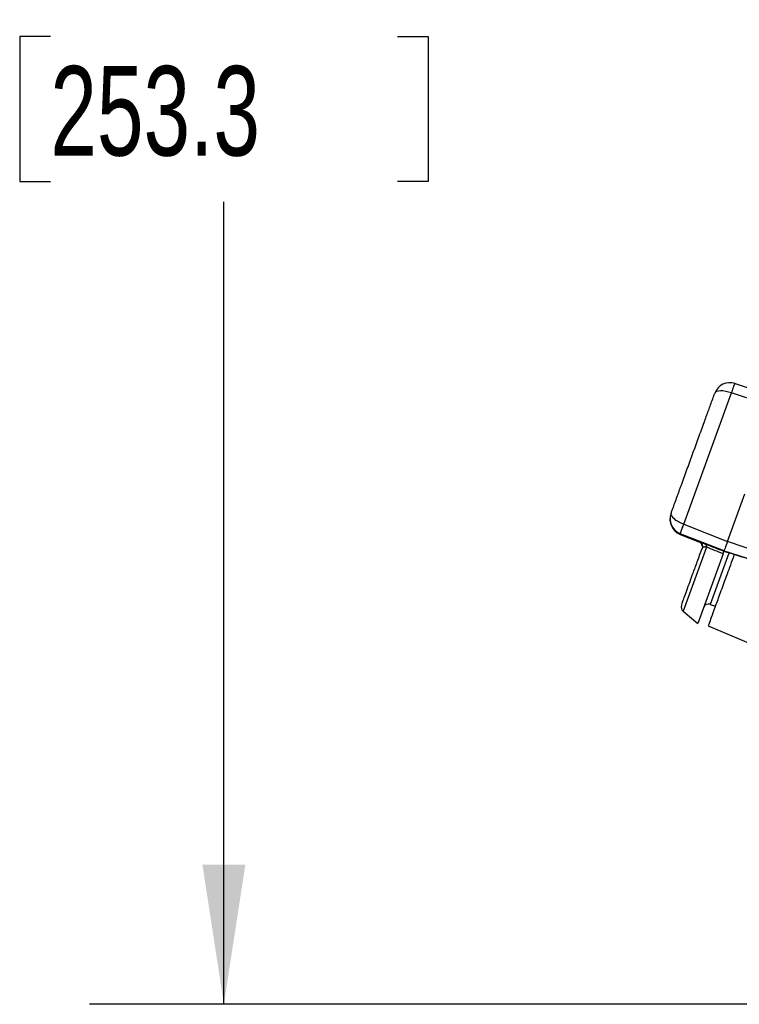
# Model space of a CAD drawing. Header units: inches. Extents: x 1.5 to 64.5, y 1.5 to 49.5.
# Tile 25 of 37: x 29.5 to 33.5, y 32.9 to 38.4. Entities that reach past the tile are written whole.
import ezdxf

# ---------------------------------------------------------------- set-up
doc = ezdxf.new("R2010")
doc.units = ezdxf.units.IN
doc.header["$LTSCALE"] = 6
doc.header["$MEASUREMENT"] = 0
doc.layers.add('DIMENSIONS', color=140, linetype='Continuous', lineweight=25)
doc.styles.add('SLDTEXTSTYLE0', font='TXT', dxfattribs={"width": 0.7})
doc.dimstyles.new('SLDDIMSTYLE0', dxfattribs={"dimtxt": 0.509766, "dimasz": 0.78, "dimexe": 0, "dimexo": 0.0625, "dimgap": 0.127441, "dimtad": 0, "dimtih": 1, "dimtoh": 1, "dimrnd": 1e-09, "dimzin": 12, "dimdsep": 46, "dimtxsty": 'SLDTEXTSTYLE0', "dimsah": 1, "dimcen": 0.09, "dimadec": 0, "dimazin": 3, "dimtfac": 1, "dimtofl": 0, "dimtmove": 0, "dimatfit": 3, "dimfxl": 0, "dimfrac": 2, "dimtolj": 1, "dimtzin": 12, "dimarcsym": 0})

# ---------------------------------------------------------------- blocks, each defined once
blk = doc.blocks.new('_D_7')
at = {"layer": 'DIMENSIONS'}
for p, q in [((36.6853, 42.8429), (29.8456, 42.8429)), ((30.5956, 42.8429), (30.5956, 39.1991)), ((29.6262, 38.2748), (29.455, 38.2748)), ((29.455, 38.2748), (29.455, 37.4646)), ((31.5651, 38.2748), (31.7363, 38.2748)), ((31.7363, 38.2748), (31.7363, 37.4646)), ((29.455, 37.4646), (29.6262, 37.4646)), ((31.7363, 37.4646), (31.5651, 37.4646)), ((30.5956, 32.8699), (30.5956, 37.3505)), ((36.6853, 32.8699), (29.8456, 32.8699))]:
    blk.add_line(p, q, dxfattribs=at)
for points in [[(30.5956, 42.8429), (30.4756, 42.0629), (30.7156, 42.0629)], [(30.5956, 32.8699), (30.7156, 33.6499), (30.4756, 33.6499)]]:
    blk.add_solid(points, dxfattribs=at)
at = {"layer": 'DIMENSIONS', "char_height": 0.5, "attachment_point": 1, "style": 'SLDTEXTSTYLE0'}
for s, insert in [('9.97', (29.8382, 39.0335)), ('253.3', (29.6262, 38.1092))]:
    blk.add_mtext(s, dxfattribs=dict(at, insert=insert))

msp = doc.modelspace()

# ---------------------------------------------------------------- linework, layer by layer
for p, q in [((33.4507, 36.3367), (33.6996, 36.2534)), ((33.165, 35.5516), (33.4315, 36.2838)), ((33.6805, 36.201), (33.4315, 36.2838)), ((33.409, 35.4551), (33.5053, 35.7196)), ((33.165, 35.5516), (33.409, 35.4551)), ((33.1452, 35.4973), (33.1441, 35.4942)), ((33.1441, 35.4942), (33.2494, 35.4527)), ((33.3894, 35.4012), (33.1452, 35.4973)), ((33.2906, 35.4228), (33.1606, 35.0658)), ((33.2494, 35.4527), (33.2497, 35.4536)), ((33.672, 35.364), (33.409, 35.4551)), ((33.3839, 35.3859), (33.2424, 34.9972)), ((33.4164, 35.3882), (33.3127, 35.1033)), ((33.3892, 35.4006), (33.389, 35.3999)), ((33.3894, 35.4012), (33.3892, 35.4006)), ((33.3894, 35.4012), (33.6551, 35.3174)), ((33.3127, 35.1033), (33.3412, 35.0932)), ((33.1606, 35.0658), (33.2424, 34.9972)), ((33.3012, 34.9833), (33.6236, 34.8458))]:
    msp.add_line(p, q)
for centre, radius, start, end in [((33.4222, 36.2513), 0.09, 71.4987, 159.9988), ((33.1771, 35.5779), 0.09, 160.0012, 248.5013), ((33.1782, 35.581), 0.09, 160.0012, 248.5013), ((33.1799, 35.0887), 0.03, 160, 230), ((33.3027, 35.0751), 0.03, 70.5, 160)]:
    msp.add_arc(centre, radius, start, end)
for points, knots in [([(33.4315, 36.2838), (33.4094, 36.2916), (33.3872, 36.2958), (33.3521, 36.2952), (33.3406, 36.2904), (33.3376, 36.2821)], [0, 0, 0, 0, 0.5, 0.5, 1, 1, 1, 1]), ([(33.4315, 36.2838), (33.432, 36.2855), (33.4333, 36.2891), (33.4353, 36.2949), (33.4376, 36.3015), (33.4401, 36.3087), (33.4427, 36.316), (33.4447, 36.3216), (33.4462, 36.3258), (33.4474, 36.3289), (33.4486, 36.332), (33.4496, 36.3345), (33.4504, 36.3364), (33.4506, 36.3366), (33.4507, 36.3367)], [0, 0, 0, 0, 0.052146, 0.116771, 0.193874, 0.28345, 0.385493, 0.499996, 0.555553, 0.622224, 0.700009, 0.788902, 0.888901, 1, 1, 1, 1]), ([(33.0936, 35.6118), (33.0958, 35.6177), (33.1001, 35.6295), (33.1066, 35.6474), (33.1131, 35.6654), (33.1197, 35.6834), (33.1263, 35.7016), (33.133, 35.7199), (33.1396, 35.7383), (33.1464, 35.7567), (33.1612, 35.7974), (33.1843, 35.861), (33.2158, 35.9476), (33.2473, 36.0341), (33.2722, 36.1024), (33.2905, 36.1527), (33.3025, 36.1857), (33.3143, 36.2182), (33.3261, 36.2504), (33.3337, 36.2715), (33.3376, 36.2821)], [0, 0, 0, 0, 0.027589, 0.055137, 0.082656, 0.110158, 0.137655, 0.165159, 0.192681, 0.220233, 0.247827, 0.373902, 0.500005, 0.626079, 0.752183, 0.80181, 0.851337, 0.900832, 0.950363, 1, 1, 1, 1]), ([(33.0936, 35.6118), (33.0908, 35.6039), (33.0966, 35.5932), (33.1233, 35.5707), (33.143, 35.5598), (33.165, 35.5516)], [0, 0, 0, 0, 0.5, 0.5, 1, 1, 1, 1]), ([(33.1452, 35.4973), (33.1452, 35.4974), (33.1452, 35.4975), (33.1453, 35.4982), (33.1456, 35.4991), (33.1459, 35.5002), (33.1464, 35.5016), (33.1469, 35.5031), (33.1474, 35.5046), (33.148, 35.5062), (33.1485, 35.5079), (33.1491, 35.5095), (33.1497, 35.511), (33.1512, 35.5152), (33.1539, 35.5225), (33.158, 35.5334), (33.1617, 35.5431), (33.164, 35.549), (33.165, 35.5516)], [0, 0, 0, 0, 0.0569728, 0.111167, 0.1625823, 0.2112185, 0.2570755, 0.3001531, 0.3404512, 0.3779697, 0.4127086, 0.4446677, 0.473847, 0.5002465, 0.6671947, 0.8061623, 0.9171073, 1, 1, 1, 1]), ([(33.1522, 35.1004), (33.1521, 35.1), (33.1516, 35.0986), (33.1554, 35.109), (33.1636, 35.1315), (33.1767, 35.1676), (33.194, 35.215), (33.2151, 35.2731), (33.2393, 35.3395), (33.2577, 35.3902), (33.2669, 35.4155)], [0, 0, 0, 0, 0.049204, 0.182456, 0.32021, 0.457989, 0.595743, 0.733522, 0.866755, 1, 1, 1, 1]), ([(33.2683, 35.4257), (33.2684, 35.4258), (33.269, 35.4296), (33.2661, 35.4374), (33.2598, 35.4472), (33.2529, 35.4509), (33.2494, 35.4527)], [0, 0, 0, 0, 0.00619, 0.33746, 0.66873, 1, 1, 1, 1]), ([(33.2496, 35.4531), (33.2521, 35.4517), (33.2573, 35.4489), (33.2633, 35.4422), (33.2674, 35.4343), (33.2681, 35.4285), (33.2684, 35.4256)], [0, 0, 0, 0, 0.248744, 0.498256, 0.748284, 1, 1, 1, 1]), ([(33.2497, 35.4536), (33.2498, 35.4536), (33.2498, 35.4537), (33.2503, 35.4535), (33.251, 35.4533), (33.2523, 35.4529), (33.2547, 35.452), (33.2587, 35.4505), (33.264, 35.4485), (33.2698, 35.4463), (33.2756, 35.4441), (33.2809, 35.442), (33.2848, 35.4405), (33.2867, 35.4398)], [0, 0, 0, 0, 0.063286, 0.125902, 0.188057, 0.249967, 0.376314, 0.499641, 0.626163, 0.750407, 0.835997, 0.918772, 1, 1, 1, 1]), ([(33.2497, 35.4536), (33.2559, 35.4512), (33.2683, 35.4406), (33.2699, 35.4238), (33.2669, 35.4155)], [0, 0, 0, 0, 0.428571, 1, 1, 1, 1]), ([(33.2906, 35.4228), (33.2898, 35.423), (33.2881, 35.4233), (33.2857, 35.4236), (33.2833, 35.4237), (33.2809, 35.4237), (33.2787, 35.4235), (33.2766, 35.4231), (33.274, 35.4224), (33.2712, 35.421), (33.2685, 35.4187), (33.2675, 35.4166), (33.2669, 35.4155)], [0, 0, 0, 0, 0.054594, 0.112416, 0.173859, 0.239242, 0.308819, 0.382789, 0.461308, 0.61246, 0.792049, 1, 1, 1, 1]), ([(33.2867, 35.4398), (33.3035, 35.4332), (33.3375, 35.42), (33.3717, 35.4067), (33.389, 35.3999)], [0, 0, 0, 0, 0.492592, 1, 1, 1, 1]), ([(33.3839, 35.3859), (33.3681, 35.3921), (33.337, 35.4044), (33.3059, 35.4167), (33.2906, 35.4228)], [0, 0, 0, 0, 0.5062352, 1, 1, 1, 1]), ([(33.409, 35.4551), (33.4033, 35.4394), (33.3983, 35.4257), (33.3914, 35.4066), (33.3895, 35.4013), (33.3894, 35.4012)], [0, 0, 0, 0, 0.5, 0.5, 1, 1, 1, 1]), ([(33.4465, 35.3826), (33.446, 35.3811), (33.4312, 35.3405), (33.4056, 35.2702), (33.3713, 35.176), (33.3432, 35.0987), (33.3217, 35.0396), (33.3067, 34.9984), (33.303, 34.9883), (33.3012, 34.9833)], [0, 0, 0, 0, 0.006237, 0.171864, 0.337492, 0.503119, 0.668746, 0.834373, 1, 1, 1, 1]), ([(33.3839, 35.3859), (33.3848, 35.3884), (33.3866, 35.3933), (33.388, 35.3972), (33.3882, 35.3979), (33.3882, 35.3979)], [0, 0, 0, 0, 0.487349, 0.972551, 1, 1, 1, 1]), ([(33.3892, 35.4006), (33.4332, 35.3867), (33.5218, 35.3589), (33.6104, 35.331), (33.6549, 35.317)], [0, 0, 0, 0, 0.497167, 1, 1, 1, 1])]:
    msp.add_open_spline(points, degree=3, knots=knots)
msp.add_open_spline([(33.2867, 35.4398), (33.2903, 35.4382), (33.2918, 35.4316), (33.2906, 35.4228)], degree=3)

# ---------------------------------------------------------------- dimensions: what is measured, and where the dimension line sits
at = {"layer": 'DIMENSIONS'}
dim = msp.add_linear_dim(base=(30.5956, 32.8699), p1=(36.9853, 42.8429), p2=(36.9853, 32.8699), angle=90, dimstyle='SLDDIMSTYLE0', dxfattribs=at)
dim.commit()
dim.dimension.update_dxf_attribs({"geometry": '_D_7', "text_midpoint": (30.5956, 38.2748), "dimtype": 160})

doc.saveas('drawing.dxf')
